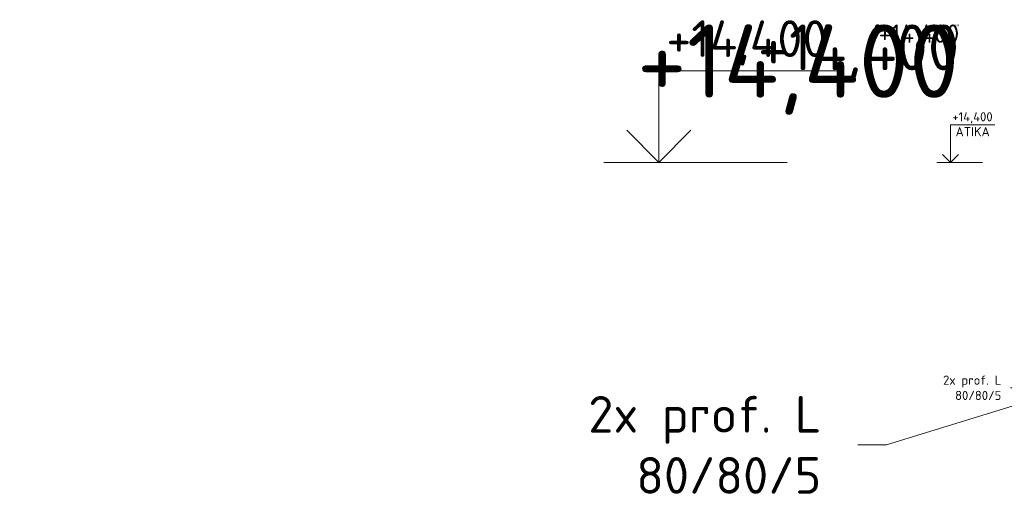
# Model space of a CAD drawing. Header units: millimetres. Extents: x -725694 to 4766210, y -2984614 to 2187451.
# Tile 33 of 256: x -6088 to 4657, y -33967 to -28678. Entities that reach past the tile are written whole.
import ezdxf
from ezdxf import colors
from ezdxf.entities.mleader import LeaderData, LeaderLine
from ezdxf.enums import TextEntityAlignment as Align
from ezdxf.math import Vec2, Vec3

# ---------------------------------------------------------------- set-up
doc = ezdxf.new("R2010")
doc.units = ezdxf.units.MM
doc.linetypes.add('DIVIDE', pattern=[31.75, 12.7, -6.35, 0, -6.35, 0, -6.35])
for name, color, linetype in [('0 @ 1', 7, 'Continuous'), ('0 @ 10', 7, 'Continuous'), ('0 @ 100', 7, 'Continuous'), ('0 @ 200', 7, 'Continuous'), ('0 @ 250 (1)', 7, 'Continuous'), ('0 @ 250 (2)', 7, 'Continuous'), ('0 @ 400', 7, 'Continuous')]:
    doc.layers.add(name, color=color, linetype=linetype)
for name, color, linetype, lineweight in [('A99_N_koty-200-vysk', 7, 'Continuous', 9), ('A99_N_koty-50-vysk', 7, 'Continuous', 9), ('A99_N_vypln-dve', 7, 'Continuous', 5), ('A99_N_vypln-dve @ 200', 7, 'Continuous', 5), ('A99_N_vypln-dve @ 50', 7, 'Continuous', 5), ('PBS - odstupy', 1, 'DIVIDE', 30)]:
    doc.layers.add(name, color=color, linetype=linetype, lineweight=lineweight)
doc.styles.add('A99_kota', font='isocpeur.ttf', dxfattribs={"height": 2})
doc.styles.get("Standard").update_dxf_attribs({"font": 'isocpeur.ttf', "width": 0.75})

# ---------------------------------------------------------------- blocks, each defined once
blk = doc.blocks.new('*U113')
at = {"color": 0, "linetype": 'ByBlock', "lineweight": -2}
blk.add_line((-3, 0), (7, 0), dxfattribs=at)
for points in [[(0, 0), (0, 5), (0, 5), (9.7, 5)], [(-1.75, 1.75), (0, 0), (1.75, 1.75)]]:
    blk.add_lwpolyline(points, dxfattribs=at)
at = {"color": 0, "linetype": 'ByBlock', "lineweight": -2, "style": 'A99_kota'}
for tag, p in [('VYSKA', (9.2, 7.75)), ('POPIS', (9.2, 4.5))]:
    blk.add_attdef(tag, text='', height=2, dxfattribs=at).set_placement(p, align=Align.TOP_RIGHT)
blk = doc.blocks.new('*U6309')
at = {"layer": 'A99_N_koty-200-vysk', "lineweight": 5}
ref = blk.add_blockref('*U113', (888, -30235), dxfattribs=dict(at, xscale=200, yscale=200, zscale=200))
ref.add_attrib('VYSKA', '+14,400', dxfattribs={"layer": '0 @ 200', "color": 0, "linetype": 'ByBlock', "lineweight": -2, "height": 400, "style": 'A99_kota'}).set_placement((2728, -28685), align=Align.TOP_RIGHT)
ref = blk.add_blockref('*U113', (888, -30235), dxfattribs=dict(at, xscale=200, yscale=200, zscale=200))
ref.add_attrib('VYSKA', '+14,400', dxfattribs={"layer": '0 @ 400', "color": 0, "linetype": 'ByBlock', "lineweight": -2, "height": 800, "style": 'A99_kota'}).set_placement((4165, -28730), align=Align.TOP_RIGHT)
ref = blk.add_blockref('*U113', (888, -30235), dxfattribs=dict(at, xscale=200, yscale=200, zscale=200))
ref.add_attrib('VYSKA', '+14,400', dxfattribs={"layer": '0 @ 250 (1)', "color": 0, "linetype": 'ByBlock', "lineweight": -2, "height": 500, "style": 'A99_kota'}).set_placement((4165, -28730), align=Align.TOP_RIGHT)
ref = blk.add_blockref('*U113', (888, -30235), dxfattribs=dict(at, xscale=200, yscale=200, zscale=200))
ref.add_attrib('VYSKA', '+14,400', dxfattribs={"layer": '0 @ 250 (2)', "color": 0, "linetype": 'ByBlock', "lineweight": -2, "height": 500, "style": 'A99_kota'}).set_placement((4165, -28730), align=Align.TOP_RIGHT)
ref = blk.add_blockref('*U113', (888, -30235), dxfattribs=dict(at, xscale=200, yscale=200, zscale=200))
ref.add_attrib('VYSKA', '+14,400', dxfattribs={"layer": '0 @ 100', "color": 0, "linetype": 'ByBlock', "lineweight": -2, "height": 200, "style": 'A99_kota'}).set_placement((4165, -28730), align=Align.TOP_RIGHT)
ref = blk.add_blockref('*U113', (888, -30235), dxfattribs=dict(at, xscale=200, yscale=200, zscale=200))
ref.add_attrib('VYSKA', '+14,400', dxfattribs={"layer": '0 @ 1', "color": 0, "linetype": 'ByBlock', "lineweight": -2, "height": 2, "style": 'A99_kota'}).set_placement((4165, -28730), align=Align.TOP_RIGHT)
ref = blk.add_blockref('*U113', (888, -30235), dxfattribs=dict(at, xscale=200, yscale=200, zscale=200))
ref.add_attrib('VYSKA', '+14,400', dxfattribs={"layer": '0 @ 10', "color": 0, "linetype": 'ByBlock', "lineweight": -2, "height": 20, "style": 'A99_kota'}).set_placement((4165, -28730), align=Align.TOP_RIGHT)
blk = doc.blocks.new('*U202')
at = {"color": 0, "linetype": 'ByBlock', "lineweight": -2}
blk.add_line((-3, 0), (7, 0), dxfattribs=at)
for points in [[(0, 0), (0, 8.2), (0, 8.2), (9.7, 8.2)], [(-1.75, 1.75), (0, 0), (1.75, 1.75)]]:
    blk.add_lwpolyline(points, dxfattribs=at)
at = {"color": 0, "linetype": 'ByBlock', "lineweight": -2, "style": 'A99_kota'}
for tag, p in [('VYSKA', (9.2, 10.95)), ('POPIS', (8.3, 7.7))]:
    blk.add_attdef(tag, text='', height=2, dxfattribs=at).set_placement(p, align=Align.TOP_RIGHT)
blk = doc.blocks.new('*U5791')
at = {"layer": 'A99_N_vypln-dve @ 200', "linetype": 'Continuous'}
ml = blk.add_multileader_mtext('Standard', dxfattribs=at)
ml.set_content('{\\W1;2x prof. L\\P 80/80/5}', color=256)
ml.set_leader_properties()
ml.build(insert=Vec2(0, 0))
ml.multileader.update_dxf_attribs({"text_left_attachment_type": 2, "text_right_attachment_type": 2, "dogleg_length": 3, "arrow_head_size": 300, "scale": 200})
ctx = ml.context
ctx.base_point, ctx.scale, ctx.char_height, ctx.arrow_head_size, ctx.landing_gap_size, ctx.plane_origin = Vec3(-140, -33318), 200, 400, 300, 400, Vec3(3990, -34732)
ctx.left_attachment, ctx.right_attachment, ctx.text_align_type = 2, 2, 2
notes = []
notes.append((ctx, [(1, (1, 1, 0), (3370, -33318), (-1, 0), 310, [(0, [(5405, -32692)], 0, [])])]))
ctx.mtext.insert, ctx.mtext.width, ctx.mtext.alignment, ctx.mtext.flow_direction = Vec3(2660, -32785), 2947.27, 3, 5
at = {"layer": 'A99_N_vypln-dve @ 50', "linetype": 'Continuous'}
ml = blk.add_multileader_mtext('Standard', dxfattribs=at)
ml.set_content('{\\W1;2x prof. L\\P 80/80/5}', color=256)
ml.set_leader_properties()
ml.build(insert=Vec2(0, 0))
ml.multileader.update_dxf_attribs({"text_left_attachment_type": 2, "text_right_attachment_type": 2, "dogleg_length": 3, "arrow_head_size": 75, "scale": 50})
ctx = ml.context
ctx.base_point, ctx.scale, ctx.char_height, ctx.arrow_head_size, ctx.landing_gap_size, ctx.plane_origin = Vec3(3925, -32695), 50, 100, 75, 100, Vec3(3990, -34732)
ctx.left_attachment, ctx.right_attachment, ctx.text_align_type = 2, 2, 2
notes.append((ctx, [(1, (1, 1, 0), (4875, -32695), (-1, 0), 150, [(0, [(5400, -32698)], 0, [])])]))
ctx.mtext.insert, ctx.mtext.width, ctx.mtext.alignment, ctx.mtext.flow_direction = Vec3(4625, -32562), 2947.27, 3, 5
for ctx, leaders in notes:
    for number, flags, end, landing, length, lines in leaders:
        leader = LeaderData()
        leader.index, (leader.has_last_leader_line, leader.has_dogleg_vector, leader.attachment_direction) = number, flags
        leader.last_leader_point, leader.dogleg_vector, leader.dogleg_length = Vec3(end), Vec3(landing), length
        for number, points, colour, breaks in lines:
            line = LeaderLine()
            line.index, line.vertices, line.color, line.breaks = number, Vec3.list(points), colors.encode_raw_color(colour), breaks
            leader.lines.append(line)
        ctx.leaders.append(leader)

msp = doc.modelspace()

# ---------------------------------------------------------------- block references
at = {"layer": 'A99_N_koty-50-vysk', "lineweight": 5}
ref = msp.add_blockref('*U202', (4070, -30235), dxfattribs=dict(at, xscale=50, yscale=50, zscale=50))
ref.add_attrib('VYSKA', '+14,400', dxfattribs={"layer": '0', "color": 0, "linetype": 'ByBlock', "lineweight": -2, "height": 100, "style": 'A99_kota'}).set_placement((4530, -29687.5), align=Align.TOP_RIGHT)
ref.add_attrib('POPIS_001', 'ATIKA', (4125, -29950), dxfattribs={"layer": '0', "color": 0, "linetype": 'ByBlock', "lineweight": -2, "height": 100, "style": 'A99_kota'})
at = {"layer": 'A99_N_vypln-dve', "color": 4, "linetype": 'Continuous', "lineweight": 0}
msp.add_blockref('*U5791', (0, 0), dxfattribs=at)
at = {"layer": 'PBS - odstupy', "color": 4, "linetype": 'Continuous', "lineweight": 0}
msp.add_blockref('*U6309', (0, 0), dxfattribs=at)

doc.saveas('drawing.dxf')
